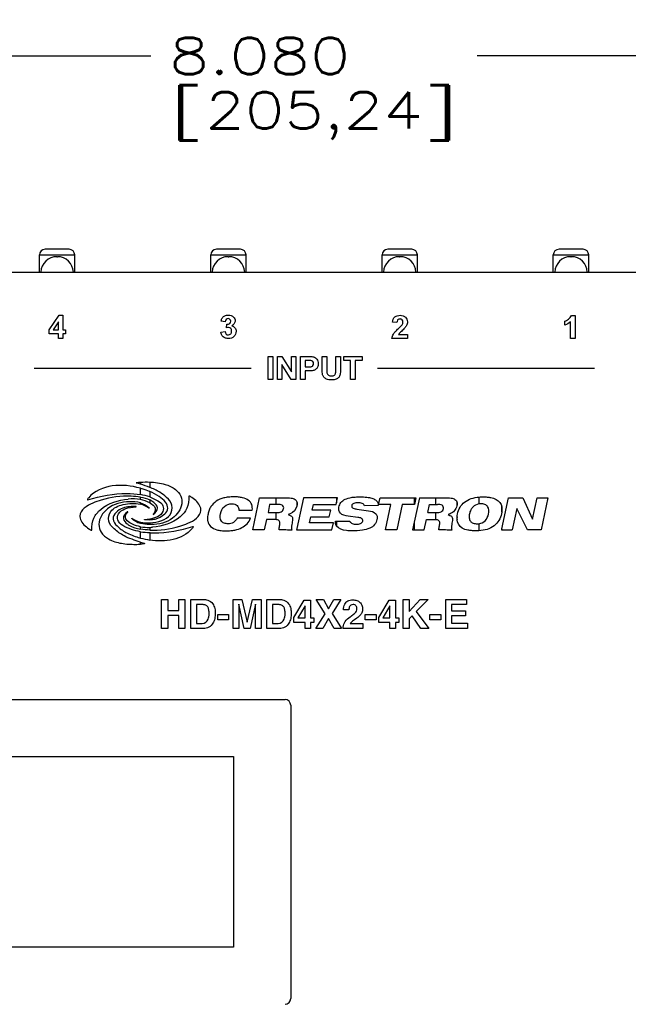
# Paper-space layout 'HD-MD4X2-4K-E_1' of a CAD drawing. Header units: inches. Extents: x 0 to 22, y 0 to 17.
# Tile 7 of 34: x 4.2 to 6.3, y 6 to 9.4. Entities that reach past the tile are written whole.
import ezdxf
from ezdxf.enums import TextEntityAlignment as Align

# ---------------------------------------------------------------- set-up
doc = ezdxf.new("R2010")
doc.units = ezdxf.units.IN
doc.header["$LTSCALE"] = 1.21
doc.header["$MEASUREMENT"] = 0
doc.layers.get('0').update_dxf_attribs({"linetype": 'CONTINUOUS'})
doc.layers.add('DIM', color=7, linetype='CONTINUOUS')
doc.styles.get("Standard").update_dxf_attribs({"font": 'simplex.shx'})
doc.dimstyles.new('DIMSTYLE_1', dxfattribs={"dimtxt": 0.125, "dimasz": 0.18, "dimexe": 0.125, "dimexo": 0.0625, "dimgap": 0.0625, "dimtad": 0, "dimtih": 1, "dimtoh": 1, "dimdec": 3, "dimzin": 4, "dimdsep": 46, "dimtxsty": 'Standard', "dimblk": '_FILLED', "dimblk1": '_FILLED', "dimblk2": '_FILLED', "dimcen": 0.09, "dimadec": 0, "dimazin": 0, "dimtp": 0.001, "dimtm": 0.001, "dimtfac": 1, "dimtdec": 3, "dimtofl": 0, "dimtmove": 0, "dimatfit": 3, "dimldrblk": '_FILLED', "dimfxl": 0, "dimtolj": 1, "dimtzin": 4, "dimarcsym": 0})

# ---------------------------------------------------------------- blocks, each defined once
blk = doc.blocks.new('_FILLED')
at = {"color": 0, "linetype": 'ByBlock'}
blk.add_solid([(0, 0), (-1, 0.174), (-1, -0.174)], dxfattribs=at)
blk = doc.blocks.new('*D6')
at = {"layer": 'DIM', "color": 5, "linetype": 'Continuous'}
for p, q in [((1.219, 8.2142), (1.219, 9.4239)), ((9.2993, 8.1159), (9.2993, 9.4239)), ((1.219, 9.2989), (4.6966, 9.2989)), ((9.2993, 9.2989), (5.8216, 9.2989))]:
    blk.add_line(p, q, dxfattribs=at)
at = {"layer": 'DIM', "color": 5, "linetype": 'Continuous', "xscale": 0.18, "yscale": 0.18, "zscale": 0.18, "rotation": 180}
blk.add_blockref('_FILLED', (1.219, 9.2989), dxfattribs=at)
at = {"layer": 'DIM', "color": 5, "linetype": 'Continuous', "xscale": 0.18, "yscale": 0.18, "zscale": 0.18}
blk.add_blockref('_FILLED', (9.2993, 9.2989), dxfattribs=at)
at = {"layer": 'DIM', "color": 5, "linetype": 'Continuous'}
for s, p, p2 in [('8.080', (4.7591, 9.2364), (5.3841, 9.2364)), ('[', (4.7591, 9.0489), (4.8841, 9.0489)), ('205,24', (4.8841, 9.0489), (5.6341, 9.0489)), (']', (5.6341, 9.0489), (5.7591, 9.0489))]:
    blk.add_text(s, height=0.125, dxfattribs=at).set_placement(p, p2, align=Align.FIT)

psp = doc.layouts.new('HD-MD4X2-4K-E_1')

# ---------------------------------------------------------------- linework, layer by layer
at = {"color": 7, "linetype": 'Continuous'}
for p, q in [((4.4146, 8.6321), (4.332, 8.6321)), ((5.0052, 8.6321), (4.9225, 8.6321)), ((5.5957, 8.6321), (5.5131, 8.6321)), ((6.1863, 8.6321), (6.1036, 8.6321)), ((4.3123, 8.5534), (4.3123, 8.6125)), ((4.3123, 8.6125), (4.4343, 8.6125)), ((4.3724, 8.6065), (4.3743, 8.6065)), ((4.4343, 8.5534), (4.4343, 8.6125)), ((4.9028, 8.5534), (4.9028, 8.6125)), ((4.9028, 8.6125), (5.0249, 8.6125)), ((4.9629, 8.6065), (4.9649, 8.6065)), ((5.0249, 8.5534), (5.0249, 8.6125)), ((5.4934, 8.5534), (5.4934, 8.6125)), ((5.4934, 8.6125), (5.6154, 8.6125)), ((5.5535, 8.6065), (5.5554, 8.6065)), ((5.6154, 8.5534), (5.6154, 8.6125)), ((6.0839, 8.5534), (6.0839, 8.6125)), ((6.0839, 8.6125), (6.206, 8.6125)), ((6.144, 8.6065), (6.146, 8.6065)), ((6.206, 8.5534), (6.206, 8.6125)), ((0.978, 8.5534), (9.5402, 8.5534)), ((4.3456, 8.354), (4.3801, 8.4045)), ((4.3801, 8.4045), (4.3929, 8.4045)), ((4.3929, 8.4045), (4.3929, 8.354)), ((6.1463, 8.4041), (6.1587, 8.4041)), ((6.1587, 8.4041), (6.1587, 8.3242)), ((4.3781, 8.3812), (4.3599, 8.354)), ((4.3781, 8.354), (4.3781, 8.3812)), ((4.9529, 8.382), (4.9388, 8.3844)), ((4.9573, 8.3612), (4.959, 8.3736)), ((5.5446, 8.3792), (5.5294, 8.3807)), ((6.1237, 8.3701), (6.1237, 8.384)), ((6.1434, 8.3242), (6.1434, 8.3817)), ((4.3456, 8.3406), (4.3456, 8.354)), ((4.3781, 8.3406), (4.3456, 8.3406)), ((4.3599, 8.354), (4.3781, 8.354)), ((4.3781, 8.3246), (4.3781, 8.3406)), ((4.3929, 8.3246), (4.3781, 8.3246)), ((4.3929, 8.354), (4.4028, 8.354)), ((4.3929, 8.3406), (4.3929, 8.3246)), ((4.4028, 8.3406), (4.3929, 8.3406)), ((4.4028, 8.354), (4.4028, 8.3406)), ((4.9377, 8.3465), (4.9525, 8.3482)), ((5.5811, 8.3244), (5.5276, 8.3244)), ((5.5508, 8.3385), (5.5811, 8.3385)), ((5.5811, 8.3385), (5.5811, 8.3244)), ((6.1587, 8.3242), (6.1434, 8.3242)), ((5.1013, 8.1826), (5.1013, 8.2621)), ((5.1013, 8.2621), (5.1174, 8.2621)), ((5.1174, 8.2621), (5.1174, 8.1826)), ((5.1329, 8.1826), (5.1329, 8.2621)), ((5.1329, 8.2621), (5.1485, 8.2621)), ((5.1485, 8.2621), (5.1811, 8.2089)), ((5.1811, 8.2089), (5.1811, 8.2621)), ((5.1811, 8.2621), (5.196, 8.2621)), ((5.196, 8.2621), (5.196, 8.1826)), ((5.2129, 8.1826), (5.2129, 8.2621)), ((5.2129, 8.2621), (5.2387, 8.2621)), ((5.2869, 8.2197), (5.2869, 8.2621)), ((5.2869, 8.2621), (5.303, 8.2621)), ((5.303, 8.2621), (5.303, 8.219)), ((5.3343, 8.2181), (5.3343, 8.2621)), ((5.3343, 8.2621), (5.3504, 8.2621)), ((5.3504, 8.2621), (5.3504, 8.2203)), ((5.3617, 8.2487), (5.3617, 8.2621)), ((5.3617, 8.2621), (5.4249, 8.2621)), ((5.4249, 8.2621), (5.4249, 8.2487)), ((5.0425, 8.221), (4.2944, 8.221)), ((5.1478, 8.2346), (5.1478, 8.1826)), ((5.1799, 8.1826), (5.1478, 8.2346)), ((5.229, 8.2487), (5.229, 8.226)), ((5.2368, 8.2487), (5.229, 8.2487)), ((5.229, 8.226), (5.2378, 8.226)), ((5.3853, 8.2487), (5.3617, 8.2487)), ((5.3853, 8.1826), (5.3853, 8.2487)), ((5.4013, 8.2487), (5.4013, 8.1826)), ((5.4249, 8.2487), (5.4013, 8.2487)), ((6.2256, 8.2212), (5.4775, 8.2212)), ((5.229, 8.2126), (5.229, 8.1826)), ((5.2395, 8.2126), (5.229, 8.2126)), ((5.1174, 8.1826), (5.1013, 8.1826)), ((5.1478, 8.1826), (5.1329, 8.1826)), ((5.196, 8.1826), (5.1799, 8.1826)), ((5.229, 8.1826), (5.2129, 8.1826)), ((5.4013, 8.1826), (5.3853, 8.1826)), ((4.6605, 7.8288), (4.6605, 7.8218)), ((4.6925, 7.8292), (4.6925, 7.8108)), ((4.6605, 7.7857), (4.6605, 7.8077)), ((4.6605, 7.8077), (4.6677, 7.8056)), ((4.6605, 7.7686), (4.6605, 7.7772)), ((4.6925, 7.7966), (4.6925, 7.7777)), ((5.8277, 7.7774), (5.8277, 7.7535)), ((4.6605, 7.7525), (4.6605, 7.7574)), ((4.6925, 7.7677), (4.6925, 7.7577)), ((5.0476, 7.664), (5.0712, 7.7749)), ((5.0712, 7.7749), (5.1578, 7.7749)), ((5.1061, 7.7512), (5.1004, 7.7244)), ((5.1337, 7.7512), (5.1061, 7.7512)), ((5.1276, 7.7749), (5.1276, 7.7512)), ((5.2227, 7.7749), (5.2001, 7.6688)), ((5.2001, 7.7608), (5.2001, 7.746)), ((5.2003, 7.7471), (5.2001, 7.746)), ((5.3404, 7.7749), (5.2227, 7.7749)), ((5.2529, 7.7324), (5.2571, 7.7522)), ((5.2571, 7.7522), (5.3356, 7.7522)), ((5.3356, 7.7522), (5.3366, 7.757)), ((5.3366, 7.757), (5.3404, 7.7749)), ((5.3366, 7.7749), (5.3366, 7.757)), ((5.4804, 7.7484), (5.4331, 7.7468)), ((5.478, 7.7599), (5.4818, 7.7526)), ((5.4805, 7.7512), (5.4804, 7.7484)), ((5.5237, 7.7512), (5.4805, 7.7512)), ((5.4818, 7.7526), (5.4865, 7.7749)), ((5.4865, 7.7749), (5.6105, 7.7749)), ((5.5052, 7.664), (5.5237, 7.7512)), ((5.563, 7.7512), (5.5445, 7.664)), ((5.6054, 7.7512), (5.563, 7.7512)), ((5.6046, 7.7749), (5.6046, 7.7512)), ((5.6224, 7.7749), (5.6046, 7.6913)), ((5.6105, 7.7749), (5.6054, 7.7512)), ((5.6224, 7.7749), (5.709, 7.7749)), ((5.6516, 7.7244), (5.6573, 7.7512)), ((5.6573, 7.7512), (5.685, 7.7512)), ((5.6788, 7.7512), (5.6788, 7.7749)), ((5.7521, 7.7503), (5.7516, 7.7471)), ((5.7521, 7.7573), (5.7521, 7.7503)), ((5.9062, 7.6673), (5.9291, 7.7749)), ((5.9062, 7.744), (5.9062, 7.7256)), ((5.9291, 7.7749), (5.9783, 7.7749)), ((5.9783, 7.7749), (6.0121, 7.7013)), ((6.0121, 7.7013), (6.0278, 7.7749)), ((6.0278, 7.7749), (6.0656, 7.7749)), ((6.0656, 7.7749), (6.042, 7.664)), ((4.4521, 7.7118), (4.4521, 7.7099)), ((4.869, 7.7315), (4.869, 7.7339)), ((5.0001, 7.7318), (5.0461, 7.7318)), ((5.1004, 7.7244), (5.1304, 7.7244)), ((5.1276, 7.7244), (5.1276, 7.6995)), ((5.1767, 7.7196), (5.1699, 7.7172)), ((5.1699, 7.7172), (5.1765, 7.7142)), ((5.2435, 7.6882), (5.248, 7.7095)), ((5.248, 7.7095), (5.3116, 7.7095)), ((5.3165, 7.7324), (5.2529, 7.7324)), ((5.3116, 7.7095), (5.3165, 7.7324)), ((5.4102, 7.7073), (5.3773, 7.7115)), ((5.4071, 7.7361), (5.4471, 7.7303)), ((5.6516, 7.7244), (5.6817, 7.7244)), ((5.6788, 7.6995), (5.6788, 7.7244)), ((5.7279, 7.7196), (5.7211, 7.7172)), ((5.7211, 7.7172), (5.7277, 7.7142)), ((5.9062, 7.7256), (5.9052, 7.7201)), ((5.958, 7.7383), (5.9421, 7.664)), ((5.9954, 7.664), (5.958, 7.7383)), ((4.6605, 7.6912), (4.6605, 7.6863)), ((4.6925, 7.7016), (4.6925, 7.6992)), ((4.6925, 7.6887), (4.6925, 7.6826)), ((4.6984, 7.6826), (4.6925, 7.6826)), ((5.0401, 7.7041), (4.994, 7.7041)), ((5.0951, 7.6996), (5.0875, 7.664)), ((5.1245, 7.6996), (5.0951, 7.6996)), ((5.1276, 7.6995), (5.1245, 7.6996)), ((5.3259, 7.6882), (5.2435, 7.6882)), ((5.3207, 7.664), (5.3259, 7.6882)), ((5.3328, 7.69), (5.3331, 7.6907)), ((5.3332, 7.6865), (5.3328, 7.69)), ((5.3331, 7.6907), (5.3333, 7.6937)), ((5.3333, 7.6937), (5.383, 7.6937)), ((5.3366, 7.6937), (5.3366, 7.6773)), ((5.6046, 7.6913), (5.5988, 7.664)), ((5.6046, 7.6913), (5.6046, 7.664)), ((5.6387, 7.664), (5.6463, 7.6996)), ((5.6463, 7.6996), (5.6758, 7.6996)), ((5.6758, 7.6996), (5.6788, 7.6995)), ((5.7521, 7.6984), (5.7521, 7.7091)), ((5.8277, 7.6856), (5.8277, 7.6613)), ((4.6605, 7.6665), (4.6605, 7.6751)), ((4.6605, 7.636), (4.6605, 7.658)), ((4.6925, 7.6728), (4.6925, 7.6634)), ((4.6925, 7.6546), (4.6925, 7.6292)), ((5.0875, 7.664), (5.0476, 7.664)), ((5.2001, 7.6688), (5.1991, 7.664)), ((5.1991, 7.664), (5.3207, 7.664)), ((5.2001, 7.6688), (5.2001, 7.664)), ((5.5445, 7.664), (5.5052, 7.664)), ((5.5988, 7.664), (5.6387, 7.664)), ((5.9062, 7.6673), (5.9054, 7.664)), ((5.9054, 7.664), (5.9421, 7.664)), ((5.9062, 7.664), (5.9062, 7.6673)), ((6.042, 7.664), (5.9954, 7.664)), ((4.6533, 7.6381), (4.6605, 7.636)), ((4.6605, 7.6149), (4.6605, 7.6219)), ((4.6605, 7.6219), (4.6745, 7.6178)), ((4.7338, 7.324), (4.7338, 7.424)), ((4.7338, 7.424), (4.7546, 7.424)), ((4.7546, 7.424), (4.7546, 7.3859)), ((4.7934, 7.3859), (4.7934, 7.424)), ((4.7934, 7.424), (4.8142, 7.424)), ((4.8142, 7.424), (4.8142, 7.324)), ((4.8341, 7.324), (4.8341, 7.424)), ((4.8341, 7.424), (4.8772, 7.424)), ((4.8544, 7.4066), (4.8544, 7.3414)), ((4.8737, 7.4066), (4.8544, 7.4066)), ((4.9801, 7.324), (4.9801, 7.424)), ((4.9801, 7.424), (5.0104, 7.424)), ((5.0182, 7.324), (4.9994, 7.4079)), ((4.9994, 7.4079), (4.9995, 7.3917)), ((5.0104, 7.424), (5.0286, 7.3454)), ((5.0286, 7.3454), (5.0467, 7.424)), ((5.0574, 7.4079), (5.0385, 7.324)), ((5.0467, 7.424), (5.0768, 7.424)), ((5.0573, 7.3917), (5.0574, 7.4079)), ((5.0768, 7.424), (5.0768, 7.324)), ((5.0959, 7.324), (5.0959, 7.424)), ((5.0959, 7.424), (5.139, 7.424)), ((5.1162, 7.4066), (5.1162, 7.3414)), ((5.1355, 7.4066), (5.1162, 7.4066)), ((5.1892, 7.3621), (5.2253, 7.4218)), ((5.2253, 7.4218), (5.247, 7.4218)), ((5.247, 7.4218), (5.247, 7.3603)), ((5.297, 7.375), (5.2665, 7.424)), ((5.2665, 7.424), (5.2914, 7.424)), ((5.2914, 7.424), (5.3092, 7.3915)), ((5.3092, 7.3915), (5.3276, 7.424)), ((5.3517, 7.424), (5.3211, 7.3758)), ((5.3276, 7.424), (5.3517, 7.424)), ((5.482, 7.3621), (5.5182, 7.4218)), ((5.5182, 7.4218), (5.5399, 7.4218)), ((5.5399, 7.4218), (5.5399, 7.3603)), ((5.5664, 7.324), (5.5664, 7.424)), ((5.5664, 7.424), (5.5869, 7.424)), ((5.5869, 7.3828), (5.6255, 7.424)), ((5.5869, 7.424), (5.5869, 7.3828)), ((5.6525, 7.424), (5.6115, 7.3829)), ((5.6255, 7.424), (5.6525, 7.424)), ((5.7129, 7.324), (5.7129, 7.424)), ((5.7129, 7.424), (5.7851, 7.424)), ((5.7333, 7.4063), (5.7333, 7.3851)), ((5.7851, 7.4063), (5.7333, 7.4063)), ((5.7851, 7.424), (5.7851, 7.4063)), ((4.7546, 7.3859), (4.7934, 7.3859)), ((4.9269, 7.3536), (4.9269, 7.3719)), ((4.9269, 7.3719), (4.9647, 7.3719)), ((4.9647, 7.3719), (4.9647, 7.3536)), ((4.9995, 7.3917), (4.9995, 7.324)), ((5.0573, 7.324), (5.0573, 7.3917)), ((5.2281, 7.4027), (5.2036, 7.3603)), ((5.2281, 7.3603), (5.2281, 7.4027)), ((5.2649, 7.324), (5.297, 7.375)), ((5.3211, 7.3758), (5.3536, 7.324)), ((5.3793, 7.3879), (5.3605, 7.3879)), ((5.4354, 7.3536), (5.4354, 7.3719)), ((5.4354, 7.3719), (5.4733, 7.3719)), ((5.4733, 7.3719), (5.4733, 7.3536)), ((5.5209, 7.4027), (5.4964, 7.3603)), ((5.5209, 7.3603), (5.5209, 7.4027)), ((5.6115, 7.3829), (5.6546, 7.324)), ((5.6588, 7.3536), (5.6588, 7.3719)), ((5.6588, 7.3719), (5.6966, 7.3719)), ((5.6966, 7.3719), (5.6966, 7.3536)), ((5.7333, 7.3851), (5.7808, 7.3851)), ((5.7808, 7.3851), (5.7808, 7.3677)), ((4.7546, 7.3687), (4.7546, 7.324)), ((4.7934, 7.3687), (4.7546, 7.3687)), ((4.7934, 7.324), (4.7934, 7.3687)), ((4.8544, 7.3414), (4.8737, 7.3414)), ((4.9647, 7.3536), (4.9269, 7.3536)), ((5.1162, 7.3414), (5.1355, 7.3414)), ((5.1892, 7.3452), (5.1892, 7.3621)), ((5.2281, 7.3452), (5.1892, 7.3452)), ((5.2036, 7.3603), (5.2281, 7.3603)), ((5.2281, 7.324), (5.2281, 7.3452)), ((5.247, 7.3603), (5.2582, 7.3603)), ((5.247, 7.3452), (5.247, 7.324)), ((5.2582, 7.3452), (5.247, 7.3452)), ((5.2582, 7.3603), (5.2582, 7.3452)), ((5.3092, 7.3581), (5.2892, 7.324)), ((5.3282, 7.324), (5.3092, 7.3581)), ((5.3839, 7.3411), (5.4268, 7.3411)), ((5.4061, 7.3594), (5.3983, 7.3539)), ((5.4268, 7.3411), (5.4268, 7.324)), ((5.4733, 7.3536), (5.4354, 7.3536)), ((5.482, 7.3452), (5.482, 7.3621)), ((5.5209, 7.3452), (5.482, 7.3452)), ((5.4964, 7.3603), (5.5209, 7.3603)), ((5.5209, 7.324), (5.5209, 7.3452)), ((5.5399, 7.3603), (5.551, 7.3603)), ((5.5399, 7.3452), (5.5399, 7.324)), ((5.551, 7.3452), (5.5399, 7.3452)), ((5.551, 7.3603), (5.551, 7.3452)), ((5.597, 7.3677), (5.5869, 7.3575)), ((5.5869, 7.3575), (5.5869, 7.324)), ((5.6278, 7.324), (5.597, 7.3677)), ((5.6966, 7.3536), (5.6588, 7.3536)), ((5.7333, 7.3677), (5.7333, 7.342)), ((5.7808, 7.3677), (5.7333, 7.3677)), ((5.7333, 7.342), (5.7876, 7.342)), ((5.7876, 7.342), (5.7876, 7.324)), ((4.7546, 7.324), (4.7338, 7.324)), ((4.8142, 7.324), (4.7934, 7.324)), ((4.8772, 7.324), (4.8341, 7.324)), ((4.9995, 7.324), (4.9801, 7.324)), ((5.0385, 7.324), (5.0182, 7.324)), ((5.0768, 7.324), (5.0573, 7.324)), ((5.139, 7.324), (5.0959, 7.324)), ((5.247, 7.324), (5.2281, 7.324)), ((5.2892, 7.324), (5.2649, 7.324)), ((5.3536, 7.324), (5.3282, 7.324)), ((5.4268, 7.324), (5.3595, 7.324)), ((5.5399, 7.324), (5.5209, 7.324)), ((5.5869, 7.324), (5.5664, 7.324)), ((5.6546, 7.324), (5.6278, 7.324)), ((5.7876, 7.324), (5.7129, 7.324)), ((2.0046, 7.079), (5.1591, 7.079)), ((5.1788, 7.0593), (5.1788, 6.0475)), ((2.1788, 6.8821), (4.982, 6.8821)), ((4.982, 6.8821), (4.982, 6.2247)), ((4.982, 6.2247), (2.1788, 6.2247))]:
    psp.add_line(p, q, dxfattribs=at)
for centre, radius, start, end in [((4.332, 8.6125), 0.0197, 90, 180), ((4.4146, 8.6125), 0.0197, 0, 90), ((4.9225, 8.6125), 0.0197, 90, 180), ((5.0052, 8.6125), 0.0197, 0, 90), ((5.5131, 8.6125), 0.0197, 90, 180), ((5.5957, 8.6125), 0.0197, 0, 90), ((6.1036, 8.6125), 0.0197, 90, 180), ((6.1863, 8.6125), 0.0197, 0, 90), ((4.3724, 8.5514), 0.0551, 90, 177.9516), ((4.3743, 8.5514), 0.0551, 2.0478, 90), ((4.9629, 8.5514), 0.0551, 90, 177.9516), ((4.9649, 8.5514), 0.0551, 2.0478, 90), ((5.5535, 8.5514), 0.0551, 90, 177.9516), ((5.5554, 8.5514), 0.0551, 2.0478, 90), ((6.144, 8.5514), 0.0551, 90, 177.9516), ((6.146, 8.5514), 0.0551, 2.0478, 90), ((4.444, 7.1116), 0.7424, 73.0421, 74.1637), ((4.5913, 7.5566), 0.2605, 67.153, 72.9389), ((4.634, 7.6257), 0.1454, 79.4923, 96.0511), ((4.7028, 7.9969), 0.3336, 268.231, 286.2296), ((4.687, 7.8186), 0.1459, 259.5337, 272.1325), ((4.6881, 7.8024), 0.1297, 271.911, 276.3048), ((4.6387, 8), 0.3858, 270.8088, 273.2492), ((4.7346, 7.9032), 0.2773, 254.5165, 261.2674), ((5.1591, 7.0593), 0.0197, 0, 90), ((5.1591, 6.0475), 0.0197, 270, 360)]:
    psp.add_arc(centre, radius, start, end, dxfattribs=at)
for points, knots in [([(4.9388, 8.3844), (4.9397, 8.3885), (4.9419, 8.3962), (4.9516, 8.4038), (4.9658, 8.4065), (4.9818, 8.4011), (4.9876, 8.3888), (4.9869, 8.3832), (4.9867, 8.3824)], [0, 0, 0, 0, 0.173021, 0.322776, 0.492634, 0.764598, 0.965941, 1, 1, 1, 1]), ([(4.9634, 8.3927), (4.9632, 8.3927), (4.9606, 8.3927), (4.955, 8.3905), (4.9532, 8.3849), (4.9529, 8.382)], [0, 0, 0, 0, 0.023326, 0.469195, 1, 1, 1, 1]), ([(4.959, 8.3736), (4.9623, 8.3735), (4.9691, 8.3747), (4.9727, 8.3834), (4.9702, 8.3909), (4.9656, 8.3926), (4.9634, 8.3927)], [0, 0, 0, 0, 0.314223, 0.577114, 0.794992, 1, 1, 1, 1]), ([(5.5294, 8.3807), (5.5301, 8.3873), (5.534, 8.3978), (5.5462, 8.4035), (5.556, 8.4047), (5.5661, 8.4034), (5.5772, 8.3971), (5.5814, 8.3867), (5.581, 8.3798), (5.5809, 8.3786)], [0, 0, 0, 0, 0.25118, 0.364908, 0.489935, 0.623559, 0.740564, 0.956377, 1, 1, 1, 1]), ([(5.5626, 8.3717), (5.5644, 8.3744), (5.5668, 8.3803), (5.5646, 8.3883), (5.5597, 8.3913), (5.5555, 8.3918), (5.5512, 8.3912), (5.5483, 8.3894), (5.5471, 8.3879), (5.5468, 8.3874)], [0, 0, 0, 0, 0.270949, 0.499437, 0.605612, 0.725485, 0.845201, 0.95374, 1, 1, 1, 1]), ([(6.1237, 8.384), (6.1259, 8.3847), (6.1304, 8.3868), (6.1369, 8.3912), (6.1428, 8.3968), (6.1454, 8.4016), (6.1463, 8.4041)], [0, 0, 0, 0, 0.219879, 0.482005, 0.750571, 1, 1, 1, 1]), ([(4.9756, 8.3681), (4.9797, 8.3672), (4.9879, 8.3625), (4.9925, 8.347), (4.986, 8.3325), (4.9744, 8.3251), (4.9648, 8.3236), (4.9586, 8.3243), (4.9561, 8.3249)], [0, 0, 0, 0, 0.172515, 0.348527, 0.611971, 0.750553, 0.894603, 1, 1, 1, 1]), ([(4.9748, 8.3522), (4.9747, 8.3532), (4.9741, 8.3556), (4.9715, 8.3603), (4.9646, 8.3632), (4.9596, 8.3618), (4.9573, 8.3612)], [0, 0, 0, 0, 0.126894, 0.327782, 0.689438, 1, 1, 1, 1]), ([(5.5276, 8.3244), (5.5279, 8.327), (5.5291, 8.3324), (5.5329, 8.3405), (5.5401, 8.3493), (5.5463, 8.3552), (5.55, 8.3587)], [0, 0, 0, 0, 0.191305, 0.386462, 0.638615, 1, 1, 1, 1]), ([(5.55, 8.3587), (5.5515, 8.3601), (5.5559, 8.3643), (5.5604, 8.3685), (5.5626, 8.3717)], [0, 0, 0, 0, 0.353209, 1, 1, 1, 1]), ([(5.5809, 8.3786), (5.5806, 8.3763), (5.5795, 8.3722), (5.5766, 8.3666), (5.5733, 8.3618), (5.5686, 8.3567), (5.5631, 8.3516), (5.558, 8.3469), (5.5543, 8.3433), (5.5522, 8.3407), (5.5512, 8.3393), (5.5508, 8.3385)], [0, 0, 0, 0, 0.135977, 0.245026, 0.369082, 0.482626, 0.648223, 0.806336, 0.896825, 0.951079, 1, 1, 1, 1]), ([(4.9561, 8.3249), (4.9554, 8.3251), (4.9517, 8.3262), (4.9429, 8.3312), (4.9384, 8.3404), (4.9377, 8.3465)], [0, 0, 0, 0, 0.074666, 0.387089, 1, 1, 1, 1]), ([(4.9525, 8.3482), (4.9528, 8.3451), (4.955, 8.339), (4.964, 8.3354), (4.9714, 8.3388), (4.9745, 8.3445), (4.975, 8.3488), (4.9749, 8.3514), (4.9748, 8.3522)], [0, 0, 0, 0, 0.242401, 0.449682, 0.673879, 0.798579, 0.94039, 1, 1, 1, 1]), ([(5.2387, 8.2621), (5.2409, 8.2621), (5.2473, 8.262), (5.2538, 8.262), (5.2578, 8.2609)], [0, 0, 0, 0, 0.349301, 1, 1, 1, 1]), ([(5.2578, 8.2609), (5.2623, 8.2598), (5.2688, 8.2553), (5.2733, 8.2461), (5.2741, 8.2383), (5.2735, 8.2311), (5.271, 8.2238), (5.2662, 8.2183), (5.2605, 8.215), (5.2553, 8.2133), (5.2482, 8.2128), (5.2427, 8.2126), (5.2395, 8.2126)], [0, 0, 0, 0, 0.174864, 0.271994, 0.381842, 0.467426, 0.542172, 0.672879, 0.733052, 0.788914, 0.878439, 1, 1, 1, 1]), ([(5.2378, 8.226), (5.2404, 8.226), (5.2447, 8.2261), (5.2501, 8.2269), (5.2534, 8.2287), (5.2564, 8.2319), (5.2581, 8.2378), (5.256, 8.2439), (5.252, 8.2471), (5.2482, 8.2483), (5.243, 8.2486), (5.2392, 8.2487), (5.2368, 8.2487)], [0, 0, 0, 0, 0.151481, 0.24434, 0.306937, 0.3674, 0.49078, 0.636226, 0.706799, 0.77888, 0.861827, 1, 1, 1, 1]), ([(5.3504, 8.2203), (5.3504, 8.2163), (5.3502, 8.2095), (5.3495, 8.2008), (5.3475, 8.1947), (5.3444, 8.1899), (5.3402, 8.1862), (5.3347, 8.1833), (5.3277, 8.1815), (5.3191, 8.1811), (5.3104, 8.1815), (5.3027, 8.1834), (5.2971, 8.1866), (5.293, 8.1905), (5.2901, 8.1948), (5.288, 8.2007), (5.2872, 8.209), (5.2869, 8.2158), (5.2869, 8.2197)], [0, 0, 0, 0, 0.103661, 0.172159, 0.221006, 0.266841, 0.313347, 0.364071, 0.42338, 0.496026, 0.581129, 0.644983, 0.69652, 0.74359, 0.787298, 0.828087, 0.900562, 1, 1, 1, 1]), ([(5.303, 8.219), (5.303, 8.2175), (5.3031, 8.2131), (5.303, 8.2086), (5.3036, 8.2057)], [0, 0, 0, 0, 0.351358, 1, 1, 1, 1]), ([(5.3036, 8.2057), (5.3042, 8.2027), (5.307, 8.1982), (5.3133, 8.1953), (5.3191, 8.1948), (5.3248, 8.1952), (5.3294, 8.1974), (5.3324, 8.2007), (5.3347, 8.2077), (5.3343, 8.2136), (5.3343, 8.2181)], [0, 0, 0, 0, 0.17472, 0.271011, 0.385489, 0.499556, 0.590058, 0.66887, 0.744491, 1, 1, 1, 1]), ([(4.6605, 7.8077), (4.6292, 7.8163), (4.5659, 7.8248), (4.5018, 7.7983), (4.4822, 7.7752)], [0, 0, 0, 0, 0.517632, 1, 1, 1, 1]), ([(4.6466, 7.827), (4.6474, 7.8272), (4.6518, 7.828), (4.6563, 7.8286), (4.6599, 7.8288)], [0, 0, 0, 0, 0.177548, 1, 1, 1, 1]), ([(4.6925, 7.8292), (4.7104, 7.8286), (4.7416, 7.8248), (4.78, 7.808), (4.8017, 7.7824), (4.8066, 7.7423), (4.7703, 7.694), (4.7238, 7.6827), (4.6984, 7.6826)], [0, 0, 0, 0, 0.189807, 0.327723, 0.433091, 0.527085, 0.732384, 1, 1, 1, 1]), ([(4.4792, 7.7674), (4.5226, 7.7812), (4.584, 7.7929), (4.6452, 7.7882), (4.6605, 7.7857)], [0, 0, 0, 0, 0.745252, 1, 1, 1, 1]), ([(4.6605, 7.7772), (4.65, 7.779), (4.6046, 7.7828), (4.5584, 7.7769), (4.5251, 7.7671)], [0, 0, 0, 0, 0.235316, 1, 1, 1, 1]), ([(4.7627, 7.7165), (4.7687, 7.7258), (4.7746, 7.7507), (4.7522, 7.7768), (4.7254, 7.7967), (4.7044, 7.8062), (4.6925, 7.8108)], [0, 0, 0, 0, 0.247693, 0.492717, 0.712393, 1, 1, 1, 1]), ([(4.7444, 7.7191), (4.7498, 7.7241), (4.7585, 7.7388), (4.7465, 7.763), (4.7235, 7.7814), (4.7037, 7.7918), (4.6925, 7.7966)], [0, 0, 0, 0, 0.19956, 0.399057, 0.667051, 1, 1, 1, 1]), ([(4.8276, 7.7803), (4.8283, 7.7663), (4.8251, 7.7383), (4.7844, 7.6906), (4.736, 7.6771), (4.7024, 7.6735)], [0, 0, 0, 0, 0.231873, 0.440734, 1, 1, 1, 1]), ([(4.8382, 7.7758), (4.8364, 7.777), (4.8329, 7.7781), (4.8301, 7.7815), (4.8276, 7.7806), (4.8276, 7.7803)], [0, 0, 0, 0, 0.530052, 0.915976, 1, 1, 1, 1]), ([(5.0461, 7.7318), (5.0469, 7.7382), (5.0464, 7.7515), (5.0332, 7.7682), (5.0155, 7.7748), (4.9981, 7.7776), (4.9818, 7.7783), (4.9648, 7.7775), (4.944, 7.7739), (4.9216, 7.765), (4.9052, 7.7484), (4.8972, 7.7324), (4.8938, 7.7209), (4.8926, 7.7135), (4.8923, 7.7109)], [0, 0, 0, 0, 0.090647, 0.175334, 0.279542, 0.345022, 0.421183, 0.505607, 0.581642, 0.713998, 0.83434, 0.896397, 0.962503, 1, 1, 1, 1]), ([(5.3449, 7.7428), (5.3461, 7.7484), (5.3508, 7.7597), (5.3669, 7.7715), (5.3847, 7.7759), (5.402, 7.7777), (5.4162, 7.7781), (5.4294, 7.7778), (5.4433, 7.7768), (5.4573, 7.7744), (5.4705, 7.769), (5.4764, 7.763), (5.478, 7.7599)], [0, 0, 0, 0, 0.113037, 0.229, 0.375681, 0.466483, 0.57079, 0.652637, 0.724886, 0.842817, 0.930901, 1, 1, 1, 1]), ([(5.7521, 7.7091), (5.7525, 7.7124), (5.7542, 7.7238), (5.7608, 7.7424), (5.7834, 7.7687), (5.8101, 7.7758), (5.8277, 7.7774)], [0, 0, 0, 0, 0.088524, 0.312646, 0.522396, 1, 1, 1, 1]), ([(5.8277, 7.7774), (5.8326, 7.7778), (5.8421, 7.7782), (5.8557, 7.7777), (5.8709, 7.7757), (5.8918, 7.7701), (5.9043, 7.7544), (5.9062, 7.744)], [0, 0, 0, 0, 0.15941, 0.30838, 0.440083, 0.658459, 1, 1, 1, 1]), ([(4.5251, 7.7671), (4.5154, 7.7643), (4.4874, 7.7548), (4.4528, 7.7329), (4.4521, 7.7118)], [0, 0, 0, 0, 0.322772, 1, 1, 1, 1]), ([(4.4822, 7.7752), (4.4812, 7.7739), (4.4803, 7.7715), (4.4778, 7.769), (4.4789, 7.7673), (4.4792, 7.7674)], [0, 0, 0, 0, 0.543324, 0.883039, 1, 1, 1, 1]), ([(4.4934, 7.6634), (4.4927, 7.6774), (4.4959, 7.7054), (4.5367, 7.7531), (4.5851, 7.7666), (4.6187, 7.7702)], [0, 0, 0, 0, 0.231902, 0.440703, 1, 1, 1, 1]), ([(4.6226, 7.7611), (4.596, 7.761), (4.5472, 7.7488), (4.5117, 7.6946), (4.5237, 7.6526), (4.5531, 7.6281), (4.5955, 7.6159), (4.6277, 7.6141), (4.6441, 7.6143)], [0, 0, 0, 0, 0.266714, 0.468617, 0.564314, 0.678648, 0.835378, 1, 1, 1, 1]), ([(4.5584, 7.7272), (4.5672, 7.7409), (4.6051, 7.7552), (4.6411, 7.7567), (4.6605, 7.7525)], [0, 0, 0, 0, 0.450776, 1, 1, 1, 1]), ([(4.6459, 7.7444), (4.6307, 7.7452), (4.605, 7.7445), (4.5836, 7.7308), (4.5767, 7.7245)], [0, 0, 0, 0, 0.620774, 1, 1, 1, 1]), ([(4.6001, 7.679), (4.5925, 7.6835), (4.5786, 7.6955), (4.5835, 7.7238), (4.6105, 7.7403), (4.6328, 7.7433), (4.6459, 7.7433)], [0, 0, 0, 0, 0.230708, 0.416307, 0.656998, 1, 1, 1, 1]), ([(4.721, 7.7646), (4.728, 7.7605), (4.7405, 7.7503), (4.7397, 7.7144), (4.7098, 7.704), (4.6925, 7.7016)], [0, 0, 0, 0, 0.253465, 0.452489, 1, 1, 1, 1]), ([(4.6925, 7.7577), (4.7003, 7.7534), (4.7171, 7.7425), (4.7097, 7.7228), (4.7042, 7.7179)], [0, 0, 0, 0, 0.544786, 1, 1, 1, 1]), ([(4.7049, 7.7169), (4.7123, 7.7224), (4.7267, 7.7395), (4.712, 7.7537), (4.7065, 7.7586)], [0, 0, 0, 0, 0.552198, 1, 1, 1, 1]), ([(4.869, 7.7339), (4.8689, 7.7373), (4.8648, 7.7549), (4.8499, 7.7675), (4.8382, 7.7758)], [0, 0, 0, 0, 0.189503, 1, 1, 1, 1]), ([(4.9365, 7.7201), (4.9385, 7.7294), (4.947, 7.7481), (4.9669, 7.754), (4.9761, 7.754)], [0, 0, 0, 0, 0.510222, 1, 1, 1, 1]), ([(4.9761, 7.754), (4.9824, 7.754), (4.9961, 7.7513), (5.0002, 7.7376), (5.0001, 7.7318)], [0, 0, 0, 0, 0.518773, 1, 1, 1, 1]), ([(5.1543, 7.7374), (5.1552, 7.7416), (5.1501, 7.7531), (5.139, 7.7512), (5.1337, 7.7512)], [0, 0, 0, 0, 0.442225, 1, 1, 1, 1]), ([(5.1578, 7.7749), (5.1654, 7.7749), (5.1774, 7.7746), (5.1935, 7.7713), (5.199, 7.7642), (5.2001, 7.7608)], [0, 0, 0, 0, 0.481895, 0.770072, 1, 1, 1, 1]), ([(5.4331, 7.7468), (5.4324, 7.7506), (5.427, 7.7558), (5.4181, 7.7576), (5.4081, 7.7583), (5.3984, 7.7573), (5.3912, 7.7529), (5.3888, 7.7487), (5.3888, 7.7457), (5.389, 7.7447)], [0, 0, 0, 0, 0.207508, 0.339714, 0.495346, 0.749425, 0.85059, 0.942904, 1, 1, 1, 1]), ([(5.389, 7.7447), (5.3891, 7.7439), (5.39, 7.7415), (5.3962, 7.7372), (5.4026, 7.7368), (5.4071, 7.7361)], [0, 0, 0, 0, 0.10685, 0.357076, 1, 1, 1, 1]), ([(5.7056, 7.7374), (5.7064, 7.7416), (5.7013, 7.7531), (5.6903, 7.7512), (5.685, 7.7512)], [0, 0, 0, 0, 0.443152, 1, 1, 1, 1]), ([(5.709, 7.7749), (5.7166, 7.7749), (5.7286, 7.7747), (5.7434, 7.7715), (5.7502, 7.7646), (5.7518, 7.7598), (5.7521, 7.7573)], [0, 0, 0, 0, 0.447746, 0.715145, 0.854271, 1, 1, 1, 1]), ([(5.8277, 7.7535), (5.8199, 7.7524), (5.808, 7.7468), (5.7986, 7.7329), (5.7943, 7.7199), (5.7929, 7.7063), (5.797, 7.6937), (5.8077, 7.6861), (5.8186, 7.6849), (5.8255, 7.6853), (5.8277, 7.6856)], [0, 0, 0, 0, 0.21934, 0.332514, 0.459138, 0.59523, 0.703592, 0.808547, 0.938043, 1, 1, 1, 1]), ([(5.8605, 7.7188), (5.8623, 7.7273), (5.8625, 7.7423), (5.8478, 7.753), (5.8369, 7.7542), (5.83, 7.7538), (5.8277, 7.7535)], [0, 0, 0, 0, 0.446834, 0.643089, 0.884911, 1, 1, 1, 1]), ([(4.4521, 7.7099), (4.4522, 7.7065), (4.4562, 7.6889), (4.4712, 7.6762), (4.4829, 7.6679)], [0, 0, 0, 0, 0.189383, 1, 1, 1, 1]), ([(4.6605, 7.6219), (4.6412, 7.6278), (4.6087, 7.6391), (4.5715, 7.6637), (4.5465, 7.693), (4.5524, 7.7178), (4.5584, 7.7272)], [0, 0, 0, 0, 0.360972, 0.605969, 0.80184, 1, 1, 1, 1]), ([(4.5767, 7.7245), (4.5705, 7.7189), (4.5616, 7.7), (4.5817, 7.6733), (4.6123, 7.6533), (4.6387, 7.6426), (4.6533, 7.6381)], [0, 0, 0, 0, 0.183159, 0.38383, 0.662168, 1, 1, 1, 1]), ([(4.6162, 7.7267), (4.6088, 7.7213), (4.5944, 7.7042), (4.609, 7.69), (4.6146, 7.685)], [0, 0, 0, 0, 0.552136, 1, 1, 1, 1]), ([(4.6605, 7.6751), (4.6513, 7.6768), (4.6351, 7.6817), (4.6158, 7.6928), (4.6053, 7.7109), (4.6126, 7.722), (4.6169, 7.7258)], [0, 0, 0, 0, 0.33487, 0.599651, 0.793025, 1, 1, 1, 1]), ([(4.6925, 7.6992), (4.6987, 7.6995), (4.7175, 7.7014), (4.7351, 7.7107), (4.7444, 7.7191)], [0, 0, 0, 0, 0.335025, 1, 1, 1, 1]), ([(4.6925, 7.6887), (4.7068, 7.6893), (4.7321, 7.6937), (4.7566, 7.707), (4.7627, 7.7165)], [0, 0, 0, 0, 0.55938, 1, 1, 1, 1]), ([(4.796, 7.6765), (4.8056, 7.6794), (4.8335, 7.6889), (4.868, 7.7104), (4.869, 7.7315)], [0, 0, 0, 0, 0.322052, 1, 1, 1, 1]), ([(4.8923, 7.7109), (4.8921, 7.7091), (4.8917, 7.7034), (4.8923, 7.6907), (4.9018, 7.673), (4.9209, 7.6647), (4.9394, 7.6614), (4.9556, 7.6607), (4.9716, 7.6613), (4.9899, 7.6639), (5.0099, 7.6704), (5.029, 7.6845), (5.0372, 7.6973), (5.0401, 7.7041)], [0, 0, 0, 0, 0.027729, 0.087966, 0.194476, 0.316777, 0.394249, 0.485467, 0.566427, 0.640406, 0.77083, 0.886522, 1, 1, 1, 1]), ([(4.994, 7.7041), (4.9912, 7.6984), (4.9847, 7.6906), (4.9726, 7.6858), (4.9614, 7.6847), (4.9494, 7.6861), (4.9346, 7.6967), (4.9347, 7.7116), (4.9365, 7.7201)], [0, 0, 0, 0, 0.211014, 0.315292, 0.428431, 0.584801, 0.71148, 1, 1, 1, 1]), ([(5.1304, 7.7244), (5.1357, 7.7244), (5.1462, 7.7242), (5.1534, 7.7331), (5.1543, 7.7374)], [0, 0, 0, 0, 0.544737, 1, 1, 1, 1]), ([(5.1765, 7.7142), (5.1798, 7.7127), (5.1875, 7.7065), (5.1848, 7.6971), (5.184, 7.6924)], [0, 0, 0, 0, 0.43882, 1, 1, 1, 1]), ([(5.3773, 7.7115), (5.3675, 7.7128), (5.3477, 7.7159), (5.3434, 7.7358), (5.3449, 7.7428)], [0, 0, 0, 0, 0.579677, 1, 1, 1, 1]), ([(5.4471, 7.7303), (5.4559, 7.729), (5.4697, 7.7259), (5.4774, 7.7107), (5.4764, 7.7001), (5.4732, 7.6902), (5.466, 7.6788), (5.4499, 7.6678), (5.4229, 7.6614), (5.4022, 7.6604), (5.3905, 7.6604)], [0, 0, 0, 0, 0.178974, 0.245199, 0.321212, 0.387287, 0.450929, 0.587888, 0.7646, 1, 1, 1, 1]), ([(5.6817, 7.7244), (5.687, 7.7244), (5.6974, 7.7242), (5.7046, 7.7331), (5.7056, 7.7374)], [0, 0, 0, 0, 0.544166, 1, 1, 1, 1]), ([(5.7277, 7.7142), (5.7311, 7.7127), (5.7387, 7.7065), (5.736, 7.6971), (5.7353, 7.6924)], [0, 0, 0, 0, 0.438855, 1, 1, 1, 1]), ([(5.9052, 7.7201), (5.9018, 7.7042), (5.8829, 7.6707), (5.8461, 7.6625), (5.8277, 7.6613)], [0, 0, 0, 0, 0.468591, 1, 1, 1, 1]), ([(5.8277, 7.6856), (5.8356, 7.6866), (5.8519, 7.6942), (5.8588, 7.7105), (5.8605, 7.7188)], [0, 0, 0, 0, 0.479926, 1, 1, 1, 1]), ([(4.6146, 7.685), (4.6173, 7.6827), (4.6311, 7.6731), (4.6477, 7.6687), (4.6605, 7.6665)], [0, 0, 0, 0, 0.216414, 1, 1, 1, 1]), ([(4.6925, 7.6546), (4.6973, 7.6544), (4.7477, 7.6526), (4.7984, 7.6625), (4.8418, 7.6763)], [0, 0, 0, 0, 0.096391, 1, 1, 1, 1]), ([(4.8418, 7.6763), (4.8422, 7.6764), (4.8432, 7.6746), (4.8408, 7.6723), (4.8399, 7.6698), (4.8388, 7.6685)], [0, 0, 0, 0, 0.118319, 0.457173, 1, 1, 1, 1]), ([(5.1413, 7.6847), (5.1417, 7.6885), (5.1404, 7.6977), (5.1314, 7.6993), (5.1276, 7.6995)], [0, 0, 0, 0, 0.494063, 1, 1, 1, 1]), ([(5.1386, 7.664), (5.1383, 7.6663), (5.1393, 7.6733), (5.1409, 7.6801), (5.1413, 7.6847)], [0, 0, 0, 0, 0.333936, 1, 1, 1, 1]), ([(5.184, 7.6924), (5.1829, 7.6857), (5.1808, 7.6763), (5.1811, 7.6658), (5.1826, 7.6632)], [0, 0, 0, 0, 0.688545, 1, 1, 1, 1]), ([(5.3905, 7.6604), (5.3838, 7.6604), (5.3653, 7.6613), (5.3435, 7.6669), (5.3366, 7.6773)], [0, 0, 0, 0, 0.349299, 1, 1, 1, 1]), ([(5.383, 7.6937), (5.3837, 7.6903), (5.391, 7.6841), (5.4021, 7.6837), (5.4119, 7.6841), (5.419, 7.6857), (5.4246, 7.689), (5.4272, 7.6938), (5.4272, 7.6972), (5.4269, 7.6985)], [0, 0, 0, 0, 0.187, 0.439893, 0.590097, 0.718663, 0.826924, 0.930726, 1, 1, 1, 1]), ([(5.4269, 7.6985), (5.4268, 7.699), (5.4261, 7.7011), (5.421, 7.7059), (5.4146, 7.7068), (5.4102, 7.7073)], [0, 0, 0, 0, 0.072843, 0.334609, 1, 1, 1, 1]), ([(5.6925, 7.6847), (5.6929, 7.6885), (5.6917, 7.6977), (5.6826, 7.6993), (5.6788, 7.6995)], [0, 0, 0, 0, 0.493469, 1, 1, 1, 1]), ([(5.6898, 7.664), (5.6895, 7.6663), (5.6906, 7.6733), (5.6921, 7.6801), (5.6925, 7.6847)], [0, 0, 0, 0, 0.333821, 1, 1, 1, 1]), ([(5.7353, 7.6924), (5.7342, 7.6857), (5.7321, 7.6763), (5.7324, 7.6658), (5.7339, 7.6632)], [0, 0, 0, 0, 0.688494, 1, 1, 1, 1]), ([(5.8277, 7.6613), (5.8239, 7.661), (5.8153, 7.6608), (5.8025, 7.6612), (5.7867, 7.6635), (5.7649, 7.6697), (5.7532, 7.6874), (5.7521, 7.6984)], [0, 0, 0, 0, 0.123737, 0.279802, 0.416853, 0.64201, 1, 1, 1, 1]), ([(4.4829, 7.6679), (4.4846, 7.6667), (4.4872, 7.6651), (4.4907, 7.6639), (4.4921, 7.6624), (4.4935, 7.6631), (4.4934, 7.6634)], [0, 0, 0, 0, 0.530623, 0.743207, 0.915671, 1, 1, 1, 1]), ([(4.8388, 7.6685), (4.8226, 7.6493), (4.7723, 7.6236), (4.7191, 7.6251), (4.6925, 7.6292)], [0, 0, 0, 0, 0.482891, 1, 1, 1, 1]), ([(5.1826, 7.6632), (5.1793, 7.6635), (5.1686, 7.6637), (5.1539, 7.6639), (5.1426, 7.664), (5.1386, 7.664)], [0, 0, 0, 0, 0.229927, 0.729607, 1, 1, 1, 1]), ([(5.7339, 7.6632), (5.7306, 7.6635), (5.7198, 7.6637), (5.7051, 7.6639), (5.6938, 7.664), (5.6898, 7.664)], [0, 0, 0, 0, 0.230186, 0.729769, 1, 1, 1, 1]), ([(4.6744, 7.6167), (4.6737, 7.6165), (4.6692, 7.6157), (4.6648, 7.6151), (4.6611, 7.6149)], [0, 0, 0, 0, 0.178743, 1, 1, 1, 1]), ([(4.8737, 7.3414), (4.8821, 7.3414), (4.8938, 7.3506), (4.897, 7.3651), (4.8978, 7.3761), (4.8969, 7.3876), (4.8938, 7.3987), (4.8852, 7.406), (4.8777, 7.4066), (4.8737, 7.4066)], [0, 0, 0, 0, 0.279961, 0.380593, 0.494936, 0.644929, 0.762043, 0.866452, 1, 1, 1, 1]), ([(4.8927, 7.4218), (4.8994, 7.4196), (4.9105, 7.4111), (4.9176, 7.3935), (4.9193, 7.3759), (4.9176, 7.3586), (4.9113, 7.3413), (4.8978, 7.3267), (4.884, 7.324), (4.8772, 7.324)], [0, 0, 0, 0, 0.16278, 0.298037, 0.425699, 0.567655, 0.694051, 0.844726, 1, 1, 1, 1]), ([(5.1355, 7.3414), (5.1439, 7.3414), (5.1557, 7.3506), (5.1588, 7.3651), (5.1597, 7.3761), (5.1587, 7.3876), (5.1557, 7.3987), (5.147, 7.406), (5.1395, 7.4066), (5.1355, 7.4066)], [0, 0, 0, 0, 0.279961, 0.380593, 0.494936, 0.644929, 0.762043, 0.866452, 1, 1, 1, 1]), ([(5.1545, 7.4218), (5.1612, 7.4196), (5.1724, 7.4111), (5.1794, 7.3935), (5.1812, 7.3759), (5.1794, 7.3586), (5.1731, 7.3413), (5.1597, 7.3267), (5.1458, 7.324), (5.139, 7.324)], [0, 0, 0, 0, 0.16278, 0.298037, 0.425699, 0.567655, 0.694051, 0.844726, 1, 1, 1, 1]), ([(5.3605, 7.3879), (5.3608, 7.3948), (5.3625, 7.4073), (5.3733, 7.4188), (5.3838, 7.4224), (5.392, 7.4231), (5.3998, 7.4225), (5.4086, 7.4205), (5.418, 7.415), (5.4254, 7.4042), (5.4268, 7.3953), (5.4267, 7.3904), (5.4266, 7.39)], [0, 0, 0, 0, 0.194458, 0.33856, 0.414433, 0.500263, 0.569736, 0.633422, 0.751547, 0.865693, 0.987793, 1, 1, 1, 1]), ([(5.4008, 7.3779), (5.4043, 7.3816), (5.4085, 7.3904), (5.4053, 7.4014), (5.3992, 7.406), (5.3929, 7.4068), (5.387, 7.4059), (5.3841, 7.4035), (5.3833, 7.4025)], [0, 0, 0, 0, 0.316347, 0.541866, 0.649551, 0.768916, 0.925235, 1, 1, 1, 1]), ([(5.3833, 7.4025), (5.3826, 7.4017), (5.3796, 7.3974), (5.3795, 7.3919), (5.3793, 7.3879)], [0, 0, 0, 0, 0.202236, 1, 1, 1, 1]), ([(5.3835, 7.3642), (5.3856, 7.3657), (5.3915, 7.37), (5.3975, 7.3744), (5.4008, 7.3779)], [0, 0, 0, 0, 0.341522, 1, 1, 1, 1]), ([(5.4266, 7.39), (5.4265, 7.3869), (5.4255, 7.3805), (5.4191, 7.3691), (5.4112, 7.363), (5.4061, 7.3594)], [0, 0, 0, 0, 0.238478, 0.508095, 1, 1, 1, 1]), ([(5.364, 7.3434), (5.3648, 7.3451), (5.3696, 7.3535), (5.3773, 7.3597), (5.3835, 7.3642)], [0, 0, 0, 0, 0.198413, 1, 1, 1, 1]), ([(5.3983, 7.3539), (5.3963, 7.3524), (5.3929, 7.35), (5.3887, 7.3468), (5.3858, 7.344), (5.3845, 7.3421), (5.3839, 7.3411)], [0, 0, 0, 0, 0.388589, 0.638797, 0.819013, 1, 1, 1, 1])]:
    psp.add_open_spline(points, degree=3, knots=knots, dxfattribs=at)
for points in [[(4.9867, 8.3824), (4.9855, 8.3765), (4.9808, 8.3709), (4.9756, 8.3681)], [(5.5468, 8.3874), (5.5453, 8.3851), (5.5448, 8.382), (5.5446, 8.3792)], [(6.1434, 8.3817), (6.1379, 8.3765), (6.131, 8.3725), (6.1237, 8.3701)], [(4.6466, 7.8259), (4.6462, 7.826), (4.6463, 7.827), (4.6466, 7.827)], [(4.6605, 7.8288), (4.6712, 7.8294), (4.6818, 7.8296), (4.6925, 7.8292)], [(4.6925, 7.8108), (4.682, 7.8149), (4.6713, 7.8185), (4.6605, 7.8218)], [(4.6925, 7.7777), (4.6821, 7.7812), (4.6713, 7.7838), (4.6605, 7.7857)], [(4.6605, 7.7772), (4.6715, 7.7753), (4.6824, 7.7725), (4.6925, 7.7677)], [(4.6925, 7.7777), (4.7023, 7.7742), (4.712, 7.7699), (4.721, 7.7646)], [(4.6605, 7.7574), (4.6482, 7.7606), (4.6353, 7.7611), (4.6226, 7.7611)], [(4.6459, 7.7433), (4.6463, 7.7433), (4.6463, 7.7444), (4.6459, 7.7444)], [(4.6925, 7.7577), (4.6826, 7.7631), (4.6716, 7.7665), (4.6605, 7.7686)], [(4.6605, 7.7574), (4.6717, 7.7544), (4.6827, 7.7484), (4.6904, 7.7398)], [(4.6896, 7.739), (4.6817, 7.7461), (4.671, 7.7502), (4.6605, 7.7525)], [(4.7065, 7.7586), (4.7023, 7.7623), (4.6975, 7.7653), (4.6925, 7.7677)], [(5.2001, 7.746), (5.1973, 7.7346), (5.1878, 7.7236), (5.1767, 7.7196)], [(5.2001, 7.7608), (5.2015, 7.7564), (5.2013, 7.7515), (5.2003, 7.7471)], [(5.7516, 7.7471), (5.7491, 7.7353), (5.7393, 7.7237), (5.7279, 7.7196)], [(5.7521, 7.7503), (5.7524, 7.7526), (5.7525, 7.755), (5.7521, 7.7573)], [(5.9062, 7.7256), (5.9071, 7.7317), (5.9073, 7.738), (5.9062, 7.744)], [(4.6169, 7.7258), (4.6172, 7.7261), (4.6165, 7.727), (4.6162, 7.7267)], [(4.6904, 7.7398), (4.6906, 7.7395), (4.6899, 7.7387), (4.6896, 7.739)], [(4.7042, 7.7179), (4.7039, 7.7176), (4.7046, 7.7167), (4.7049, 7.7169)], [(4.6605, 7.658), (4.6395, 7.6616), (4.6185, 7.6683), (4.6001, 7.679)], [(4.6307, 7.7039), (4.6304, 7.7042), (4.6312, 7.705), (4.6315, 7.7047)], [(4.6605, 7.6863), (4.6494, 7.6892), (4.6383, 7.6952), (4.6307, 7.7039)], [(4.6315, 7.7047), (4.6394, 7.6975), (4.6501, 7.6935), (4.6605, 7.6912)], [(4.6605, 7.6912), (4.671, 7.6889), (4.6818, 7.6883), (4.6925, 7.6887)], [(4.6925, 7.6826), (4.6817, 7.6828), (4.6709, 7.6835), (4.6605, 7.6863)], [(4.6751, 7.6992), (4.6747, 7.6993), (4.6748, 7.7004), (4.6751, 7.7004)], [(4.6751, 7.7004), (4.6809, 7.7004), (4.6867, 7.7008), (4.6925, 7.7016)], [(4.6925, 7.6992), (4.6867, 7.6989), (4.6809, 7.699), (4.6751, 7.6992)], [(5.3366, 7.6773), (5.3348, 7.68), (5.3336, 7.6833), (5.3332, 7.6865)], [(5.7521, 7.7091), (5.7518, 7.7056), (5.7518, 7.702), (5.7521, 7.6984)], [(4.6925, 7.6634), (4.6818, 7.6638), (4.6711, 7.6647), (4.6605, 7.6665)], [(4.6605, 7.658), (4.6711, 7.6563), (4.6818, 7.6552), (4.6925, 7.6546)], [(4.6745, 7.6178), (4.6749, 7.6177), (4.6748, 7.6167), (4.6744, 7.6167)], [(4.8772, 7.424), (4.8824, 7.4239), (4.8877, 7.4235), (4.8927, 7.4218)], [(5.139, 7.424), (5.1442, 7.4239), (5.1496, 7.4235), (5.1545, 7.4218)], [(5.3595, 7.324), (5.3596, 7.3307), (5.3611, 7.3374), (5.364, 7.3434)]]:
    psp.add_open_spline(points, degree=3, dxfattribs=at)

# ---------------------------------------------------------------- dimensions: what is measured, and where the dimension line sits
at = {"layer": 'DIM', "color": 5, "linetype": 'Continuous'}
dim = psp.add_linear_dim(base=(1.219, 9.2989), p1=(9.2993, 8.0534), p2=(1.219, 8.1517), angle=180, dimstyle='DIMSTYLE_1', dxfattribs=at)
dim.commit()
dim.dimension.update_dxf_attribs({"geometry": '*D6', "text_midpoint": (5.2591, 9.2051), "dimtype": 160})

doc.saveas('drawing.dxf')
